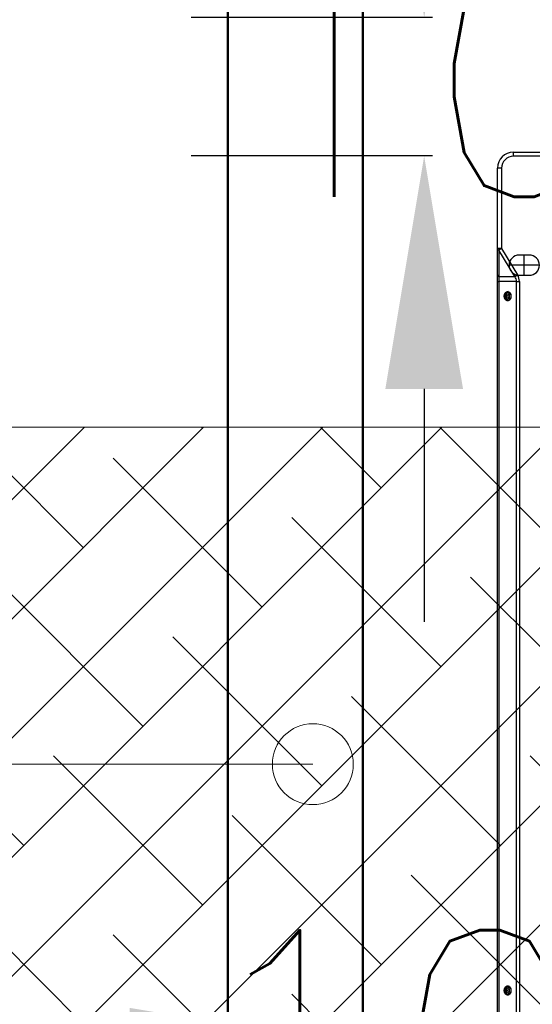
# Model space of a CAD drawing. Header units: millimetres. Extents: x -8884 to 95252, y -19446 to 55103.
# Tile 13 of 39: x -1998 to -1960, y -5170 to -5097. Entities that reach past the tile are written whole.
import ezdxf

# ---------------------------------------------------------------- set-up
doc = ezdxf.new("R2010")
doc.units = ezdxf.units.MM
doc.header["$LTSCALE"] = 1000
doc.header["$MEASUREMENT"] = 0
for name, pattern in [('DASHDOT2', [0.5, 0.25, -0.125, 0, -0.125]), ('DASHED', [0.75, 0.5, -0.25]), ('DASHED2', [0.375, 0.25, -0.125])]:
    doc.linetypes.add(name, pattern=pattern)
doc.layers.get('Defpoints').update_dxf_attribs({"lineweight": 0})
doc.layers.add('EL_odgromówka', color=142, linetype='DASHDOT2', lineweight=60)
doc.layers.add('klimat_gaz', color=211, linetype='DASHED', lineweight=50)
doc.layers.add('KLIMA_NOWE', color=3, linetype='Continuous')
doc.layers.add('VRF_OPIS', color=7, linetype='Continuous', lineweight=30, plot=False)
doc.styles.get("Standard").update_dxf_attribs({"font": 'txt.shx'})
doc.dimstyles.get("Standard").update_dxf_attribs({"dimtxt": 0.18, "dimasz": 0.18, "dimexe": 0.18, "dimexo": 0.0625, "dimgap": 0.09, "dimtad": 0, "dimtih": 1, "dimtoh": 1, "dimdec": 4, "dimzin": 0, "dimdsep": 46, "dimtxsty": 'Standard', "dimcen": 0.09, "dimadec": 0, "dimazin": 0, "dimtfac": 1, "dimtdec": 4, "dimtofl": 0, "dimtmove": 0, "dimatfit": 3, "dimfxl": 0, "dimtolj": 1, "dimtzin": 0, "dimarcsym": 0})

# ---------------------------------------------------------------- blocks, each defined once
blk = doc.blocks.new('zw$D4A5')
at = {"layer": 'KLIMA_NOWE'}
for p, q in [((95.84, 769.57), (1147.76, 769.57)), ((1147.76, 768.69), (95.84, 768.69)), ((1147.76, 769.57), (1152.55, 769.57)), ((1147.76, 769.57), (1147.76, 768.69)), ((1147.76, 755.44), (1147.76, 768.69)), ((1151.37, 756.66), (1171.04, 768.52)), ((1171.04, 768.52), (1151.37, 768.52)), ((1151.37, 768.52), (1151.37, 756.66)), ((1152.55, 769.57), (1172.22, 769.57)), ((1172.22, 766.57), (1171.04, 768.52)), ((1172.22, 769.57), (1231.8, 769.57)), ((1172.22, 766.57), (1172.22, 769.57)), ((1231.8, 766.57), (1231.8, 769.57)), ((1172.22, 766.57), (1152.55, 754.7)), ((1159.8, 738.52), (1159.8, 761.02)), ((1231.8, 766.57), (1172.22, 766.57)), ((95.84, 755.44), (1147.76, 755.44)), ((1147.76, 753.32), (95.84, 753.32)), ((1147.76, 755.44), (1147.76, 753.32)), ((1151.37, 756.66), (1152.55, 754.7)), ((1152.3, 753.52), (1152.3, 746.02)), ((1167.3, 746.02), (1167.3, 753.52)), ((1240.6, 698.68), (1240.6, 757.77)), ((1240.6, 757.77), (1243.6, 757.77)), ((1243.6, 757.77), (1243.6, 698.68)), ((1152.3, 749.77), (1167.3, 749.77))]:
    blk.add_line(p, q, dxfattribs=at)
for centre, radius, start, end in [((1231.8, 757.77), 11.8, 0, 90), ((1159.8, 753.52), 7.5, 0, 180), ((1231.8, 757.77), 8.8, 0, 90), ((1159.8, 746.02), 7.5, 180, 0)]:
    blk.add_arc(centre, radius, start, end, dxfattribs=at)
for centre, major_axis, ratio, start_param, end_param in [((1147.76, 766.57), (9.2, 0), 0.230578, 1.1678, 1.570796), ((1152.55, 766.57), (0, 3), 0.516334, 0, 0.862606), ((1172.22, 766.57), (0, 3), 0.516334, 0, 0.862606), ((621.8, 761.5), (3.5, 0), 0.707107, 0.114536, 3.027057), ((621.8, 761.17), (2.95, 0), 0.707107, 0, 3.404857), ((621.8, 760.6), (2.15, 0), 0.707107, 0.000965, 3.158144), ((621.8, 759.47), (2.15, 0), 0.707107, 0.420294, 2.707251), ((621.8, 761.17), (2.95, 0), 0.707107, 6.019921, 6.283185), ((1136.8, 761.5), (-3.5, 0), 0.707107, 3.256121, 6.168657), ((1136.8, 761.17), (-2.95, 0), 0.707107, 2.878325, 6.283185), ((1136.8, 761.17), (-2.95, 0), 0.707107, 0, 0.263268), ((1136.8, 760.6), (-2.15, 0), 0.707107, 3.142557, 6.283185), ((1136.8, 760.6), (-2.15, 0), 0.707107, 0, 0.016551), ((1136.8, 759.47), (-2.15, 0), 0.707107, 3.563087, 5.858124), ((1147.76, 770.58), (0, -15.13), 0.60798, 0, 0.402997), ((1147.76, 770.58), (0, -17.25), 0.707107, 0, 0.402997)]:
    blk.add_ellipse(centre, major_axis=major_axis, ratio=ratio, start_param=start_param, end_param=end_param, dxfattribs=at)
for centre, major_axis in [((621.8, 762.07), (3.5, 0)), ((1136.8, 762.07), (-3.5, 0))]:
    blk.add_ellipse(centre, major_axis=major_axis, ratio=0.707107, dxfattribs=at)
for points, knots in [([(623.94, 760.61), (623.94, 760.59), (623.97, 760.44), (623.89, 760.26), (623.76, 760.09), (623.75, 760.08)], [0, 0, 0, 0, 0.0376259, 0.300995, 0.3193476, 0.3193476, 0.3193476, 0.3193476]), ([(1138.94, 760.61), (1138.94, 760.59), (1138.97, 760.44), (1138.89, 760.26), (1138.76, 760.1), (1138.75, 760.09)], [0, 0, 0, 0, 0.0376259, 0.300995, 0.3150279, 0.3150279, 0.3150279, 0.3150279])]:
    blk.add_open_spline(points, degree=3, knots=knots, dxfattribs=at)
blk = doc.blocks.new('*D91')
at = {"layer": 'Defpoints', "color": 0}
for p in [(-1961.16, -5097.085), (-1967.781, -5107.365), (-1961.16, -5107.365)]:
    blk.add_point(p, dxfattribs=at)
at = {"layer": 'VRF_OPIS', "color": 0, "lineweight": -2, "ltscale": 3}
for p, q in [((-1967.781, -5079.805), (-1967.781, -5062.525)), ((-1967.16, -5097.085), (-1985.061, -5097.085)), ((-1967.16, -5107.365), (-1985.061, -5107.365)), ((-1967.781, -5124.645), (-1967.781, -5141.925))]:
    blk.add_line(p, q, dxfattribs=at)
at = {"layer": 'VRF_OPIS', "color": 0}
for points in [[(-1970.661, -5079.805), (-1964.901, -5079.805), (-1967.781, -5097.085)], [(-1964.901, -5124.645), (-1970.661, -5124.645), (-1967.781, -5107.365)]]:
    blk.add_solid(points, dxfattribs=at)
at = {"layer": 'VRF_OPIS', "color": 0, "insert": (-1967.781, -5101.749), "char_height": 17.28, "attachment_point": 5}
blk.add_mtext('\\A1;10', dxfattribs=at)
blk = doc.blocks.new('*D93')
at = {"layer": 'Defpoints', "color": 0}
for p in [(-1972.34, -5173.436), (-1972.34, -5173.436), (-1962.34, -5173.436)]:
    blk.add_point(p, dxfattribs=at)
at = {"layer": 'VRF_OPIS', "color": 0, "lineweight": -2, "ltscale": 3}
for p, q in [((-1989.62, -5173.436), (-2006.9, -5173.436)), ((-1945.06, -5173.436), (-1927.78, -5173.436)), ((-1972.34, -5179.436), (-1972.34, -5190.716)), ((-1962.34, -5179.436), (-1962.34, -5190.716))]:
    blk.add_line(p, q, dxfattribs=at)
at = {"layer": 'VRF_OPIS', "color": 0}
for points in [[(-1989.62, -5176.316), (-1989.62, -5170.556), (-1972.34, -5173.436)], [(-1945.06, -5170.556), (-1945.06, -5176.316), (-1962.34, -5173.436)]]:
    blk.add_solid(points, dxfattribs=at)
at = {"layer": 'VRF_OPIS', "color": 0, "insert": (-1970.329, -5173.436), "char_height": 17.28, "attachment_point": 5}
blk.add_mtext('\\A1;10', dxfattribs=at)
blk = doc.blocks.new('podstawa masztu 3600')
at = {"layer": 'EL_odgromówka', "lineweight": 9, "ltscale": 60}
h = blk.add_hatch(dxfattribs=at)
h.set_pattern_fill('ANSI38', color=256, scale=50, style=0)
h.set_pattern_definition([(45, (2240.734, 4542.117), (-4.419417, 4.419417), []), (135, (2240.734, 4542.117), (-13.258252, 4.419417), [15.625, -9.375])])
h.paths.add_polyline_path([(60.82, 24.953), (60.82, -25.047), (110.82, -25.047), (110.82, 24.953)])
at = {"layer": 'EL_odgromówka', "linetype": 'Continuous', "lineweight": 9, "ltscale": 60}
blk.add_lwpolyline([(60.82, -25.047), (110.82, -25.047), (110.82, 24.953), (60.82, 24.953), (60.82, -25.047)], dxfattribs=at)
at = {"layer": 'EL_odgromówka', "linetype": 'DASHED2', "lineweight": 9, "ltscale": 40}
blk.add_lwpolyline([(85.82, -0.047), (0, 0)], dxfattribs=at)
at = {"layer": 'EL_odgromówka', "lineweight": 9, "ltscale": 60}
blk.add_circle((85.82, -0.047), 3, dxfattribs=at)

msp = doc.modelspace()

# ---------------------------------------------------------------- linework, layer by layer
at = {"layer": 'klimat_gaz', "ltscale": 5}
for points in [[(-1982.34, -4977.445), (-1832.34, -4977.445), (-1832.34, -5247.445), (-1982.34, -5247.445)], [(-1972.34, -4987.445), (-1842.34, -4987.445), (-1842.34, -5237.445), (-1972.34, -5237.445)]]:
    msp.add_lwpolyline(points, close=True, dxfattribs=at)

# ---------------------------------------------------------------- block references
at = {"layer": 'EL_odgromówka'}
msp.add_blockref('podstawa masztu 3600', (-2061.861, -5152.434), dxfattribs=at)
at = {"layer": 'klimat_gaz', "xscale": 0.1, "yscale": 0.1, "zscale": 0.1, "rotation": 90}
msp.add_blockref('zw$D4A5', (-1885.384, -5231.445), dxfattribs=at)

# ---------------------------------------------------------------- dimensions: what is measured, and where the dimension line sits
at = {"layer": 'VRF_OPIS', "ltscale": 3}
for base, p1, p2, angle, picture, middle in [((-1967.781, -5107.365), (-1961.16, -5097.085), (-1961.16, -5107.365), 90, '*D91', (-1967.781, -5101.749)), ((-1972.34, -5173.436), (-1962.34, -5173.436), (-1972.34, -5173.436), 180, '*D93', (-1970.329, -5173.436))]:
    dim = msp.add_linear_dim(base=base, p1=p1, p2=p2, angle=angle, dimstyle='Standard', override={"dimscale": 96, "dimdec": 0, "dimfxl": 0.18}, dxfattribs=at)
    dim.commit()
    dim.dimension.update_dxf_attribs({"geometry": picture, "text_midpoint": middle, "dimtype": 160})

doc.saveas('drawing.dxf')
